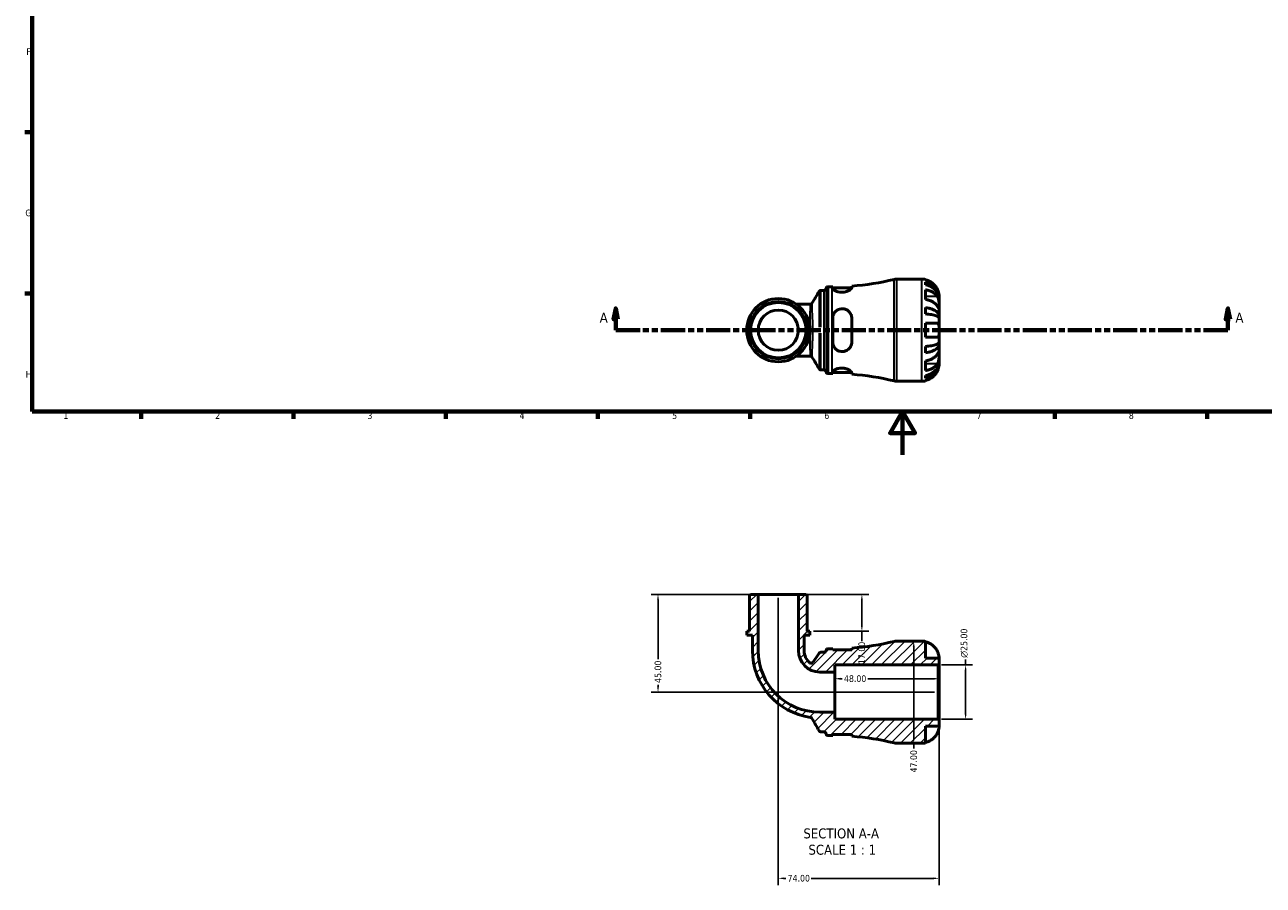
# Model space of a CAD drawing. Header units: millimetres. Extents: x 0 to 902, y -198 to 594.
# Tile 1 of 5: x 17 to 586, y -198 to 198. Entities that reach past the tile are written whole.
import ezdxf

# ---------------------------------------------------------------- set-up
doc = ezdxf.new("R2010")
doc.units = ezdxf.units.MM
doc.linetypes.add('DOUBLE_DASH_CHAIN', pattern=[1.2403, 0.6614, -0.0827, 0.1654, -0.0827, 0.1654, -0.0827])
for name, color, linetype, lineweight in [('Border (ANSI)', 7, 'Continuous', 70), ('Dimension (ANSI)', 7, 'Continuous', 25), ('Hatch (ANSI)', 7, 'Continuous', 18), ('Section Line (ANSI)', 7, 'DOUBLE_DASH_CHAIN', 70), ('Symbol (ANSI)', 7, 'Continuous', 25), ('Visible (ANSI)', 7, 'Continuous', 50), ('Visible Narrow (ANSI)', 7, 'Continuous', 35)]:
    doc.layers.add(name, color=color, linetype=linetype, lineweight=lineweight)
doc.styles.add('Label Text (ANSI)', font='tahoma.ttf')
doc.styles.add('Note Text (ANSI)', font='tahoma.ttf')
doc.dimstyles.new('Default - mm (ANSI)', dxfattribs={"dimtxt": 3.048, "dimasz": 2.5, "dimexe": 3.175, "dimexo": 1.6002, "dimgap": 0.8, "dimtad": 0, "dimtoh": 1, "dimrnd": 1e-08, "dimzin": 4, "dimdsep": 46, "dimtxsty": 'Note Text (ANSI)', "dimcen": 0.09, "dimdle": 10, "dimclrd": 256, "dimclre": 256, "dimclrt": 230, "dimadec": 1, "dimazin": 1, "dimtfac": 1, "dimtofl": 0, "dimtmove": 0, "dimatfit": 3, "dimfxl": 1, "dimtolj": 1, "dimtzin": 4, "dimlwd": -1, "dimlwe": -1, "dimarcsym": 0})

# ---------------------------------------------------------------- blocks, each defined once
blk = doc.blocks.new('Borders Default Border')
at = {"layer": 'Border (ANSI)'}
for p, q in [((20, 148.5), (16.55, 148.5)), ((20, 74.25), (16.55, 74.25)), ((70.08, 20), (70.08, 16.55)), ((140.17, 20), (140.17, 16.55)), ((210.25, 20), (210.25, 16.55)), ((280.33, 20), (280.33, 16.55)), ((350.42, 20), (350.42, 16.55)), ((490.58, 20), (490.58, 16.55)), ((560.67, 20), (560.67, 16.55))]:
    blk.add_line(p, q, dxfattribs=at)
at = {"layer": 'Border (ANSI)', "flags": 128}
for points in [[(20, 20), (20, 574), (821, 574), (821, 20), (20, 20)], [(420.5, 0), (420.5, 20), (414.73, 10), (426.27, 10), (420.5, 20)]]:
    blk.add_lwpolyline(points, dxfattribs=at)
at = {"layer": 'Border (ANSI)', "color": 230, "true_color": 0xff0080, "char_height": 3.05, "attachment_point": 7, "style": 'Note Text (ANSI)'}
for s, insert in [('F', (17.29, 184.1)), ('G', (16.81, 109.79)), ('H', (16.97, 35.6)), ('1', (34.35, 16.55)), ('2', (104.2, 16.55)), ('3', (174.26, 16.49)), ('4', (244.23, 16.55)), ('5', (314.48, 16.49)), ('6', (384.49, 16.49)), ('7', (454.6, 16.55)), ('8', (524.63, 16.48))]:
    blk.add_mtext(s, dxfattribs=dict(at, insert=insert))
blk = doc.blocks.new('2dTransSection0')
at = {"layer": 'Section Line (ANSI)', "linetype": 'Continuous'}
for p, q in [((288.5, 67.4), (287.5, 62.4)), ((288.5, 62.4), (288.5, 67.4)), ((289.5, 62.4), (288.5, 67.4)), ((570.22, 67.4), (569.22, 62.4)), ((570.22, 62.4), (570.22, 67.4)), ((571.22, 62.4), (570.22, 67.4)), ((287.5, 62.4), (289.5, 62.4)), ((288.5, 57.4), (288.5, 62.4)), ((288.5, 57.4), (299.71, 57.4)), ((559.01, 57.4), (570.22, 57.4)), ((569.22, 62.4), (571.22, 62.4)), ((570.22, 57.4), (570.22, 62.4))]:
    blk.add_line(p, q, dxfattribs=at)
at = {"layer": 'Section Line (ANSI)', "linetype": 'DOUBLE_DASH_CHAIN', "ltscale": 16.776981}
blk.add_line((288.5, 57.4), (570.22, 57.4), dxfattribs=at)
at = {"layer": 'Section Line (ANSI)', "linetype": 'Continuous', "flags": 128}
for points in [[(289.5, 62.4), (288.5, 67.4), (287.5, 62.4), (289.5, 62.4)], [(571.22, 62.4), (570.22, 67.4), (569.22, 62.4), (571.22, 62.4)]]:
    blk.add_lwpolyline(points, dxfattribs=at)
at = {"layer": 'Section Line (ANSI)'}
for points in [[(289.5, 62.4), (288.5, 67.4), (287.5, 62.4), (289.5, 62.4)], [(571.22, 62.4), (570.22, 67.4), (569.22, 62.4), (571.22, 62.4)]]:
    blk.add_solid(points, dxfattribs=at)
at = {"layer": 'Section Line (ANSI)', "char_height": 4.57, "attachment_point": 7, "style": 'Label Text (ANSI)'}
for insert in [(281.14, 60.9), (573.69, 60.9)]:
    blk.add_mtext('A', dxfattribs=dict(at, insert=insert))
blk = doc.blocks.new('*D7')
at = {"layer": 'Defpoints', "color": 0, "transparency": 16777216}
for p in [(436.85, -96.7), (449.52, -96.7), (436.85, -121.7)]:
    blk.add_point(p, dxfattribs=at)
at = {"layer": 'Dimension (ANSI)', "transparency": 16777216}
for p, q in [((438.45, -96.7), (452.69, -96.7)), ((449.52, -96.7), (449.52, -94.2)), ((449.52, -119.2), (449.52, -99.2)), ((438.45, -121.7), (452.69, -121.7))]:
    blk.add_line(p, q, dxfattribs=at)
for points in [[(449.1, -99.2), (449.94, -99.2), (449.52, -96.7)], [(449.1, -119.2), (449.94, -119.2), (449.52, -121.7)]]:
    blk.add_solid(points, dxfattribs=at)
at = {"layer": 'Dimension (ANSI)', "color": 230, "true_color": 0xff0080, "transparency": 16777216, "insert": (447.23, -93.4), "char_height": 3.048, "attachment_point": 1, "rotation": 90, "style": 'Note Text (ANSI)'}
blk.add_mtext('\\A1;\\fAIGDT|b0|i0;\\H3.0480;\\ln\\fTahoma|b0|i0;\\H3.0480;25.00', dxfattribs=at)
blk = doc.blocks.new('*D8')
at = {"layer": 'Defpoints', "color": 0, "transparency": 16777216}
for p in [(389.32, -103.03), (389.32, -109.2), (437.32, -109.2)]:
    blk.add_point(p, dxfattribs=at)
at = {"layer": 'Dimension (ANSI)', "transparency": 16777216}
for p, q in [((391.82, -103.03), (392.74, -103.03)), ((434.82, -103.03), (404.51, -103.03))]:
    blk.add_line(p, q, dxfattribs=at)
for points in [[(391.82, -102.61), (391.82, -103.45), (389.32, -103.03)], [(434.82, -102.61), (434.82, -103.45), (437.32, -103.03)]]:
    blk.add_solid(points, dxfattribs=at)
at = {"layer": 'Dimension (ANSI)', "color": 230, "true_color": 0xff0080, "transparency": 16777216, "insert": (393.54, -101.44), "char_height": 3.048, "attachment_point": 1, "style": 'Note Text (ANSI)'}
blk.add_mtext('\\A1;48.00', dxfattribs=at)
blk = doc.blocks.new('*D9')
at = {"layer": 'Defpoints', "color": 0, "transparency": 16777216}
for p in [(425.65, -85.7), (425.65, -132.7), (425.65, -132.7)]:
    blk.add_point(p, dxfattribs=at)
at = {"layer": 'Dimension (ANSI)', "transparency": 16777216}
for p, q in [((425.65, -88.2), (425.65, -130.2)), ((425.65, -132.7), (425.65, -135.2))]:
    blk.add_line(p, q, dxfattribs=at)
for points in [[(425.23, -88.2), (426.06, -88.2), (425.65, -85.7)], [(425.23, -130.2), (426.06, -130.2), (425.65, -132.7)]]:
    blk.add_solid(points, dxfattribs=at)
at = {"layer": 'Dimension (ANSI)', "color": 230, "true_color": 0xff0080, "transparency": 16777216, "insert": (424.06, -146.18), "char_height": 3.048, "attachment_point": 1, "rotation": 90, "style": 'Note Text (ANSI)'}
blk.add_mtext('\\A1;47.00', dxfattribs=at)
blk = doc.blocks.new('*D10')
at = {"layer": 'Defpoints', "color": 0, "transparency": 16777216}
for p in [(372.57, -64.2), (377.86, -81.2), (401.78, -81.2)]:
    blk.add_point(p, dxfattribs=at)
at = {"layer": 'Dimension (ANSI)', "transparency": 16777216}
for p, q in [((374.17, -64.2), (404.95, -64.2)), ((401.78, -66.7), (401.78, -78.7)), ((379.46, -81.2), (404.95, -81.2)), ((401.78, -81.2), (401.78, -85.72))]:
    blk.add_line(p, q, dxfattribs=at)
for points in [[(401.36, -66.7), (402.19, -66.7), (401.78, -64.2)], [(401.36, -78.7), (402.19, -78.7), (401.78, -81.2)]]:
    blk.add_solid(points, dxfattribs=at)
at = {"layer": 'Dimension (ANSI)', "color": 230, "true_color": 0xff0080, "transparency": 16777216, "insert": (400.19, -96.31), "char_height": 3.048, "attachment_point": 1, "rotation": 90, "style": 'Note Text (ANSI)'}
blk.add_mtext('\\A1;17.00', dxfattribs=at)
blk = doc.blocks.new('*D11')
at = {"layer": 'Defpoints', "color": 0, "transparency": 16777216}
for p in [(354.06, -64.2), (307.97, -109.2), (436.85, -109.2)]:
    blk.add_point(p, dxfattribs=at)
at = {"layer": 'Dimension (ANSI)', "transparency": 16777216}
for p, q in [((352.46, -64.2), (304.79, -64.2)), ((307.97, -66.7), (307.97, -94.01)), ((307.97, -106.7), (307.97, -105.78)), ((435.25, -109.2), (304.79, -109.2))]:
    blk.add_line(p, q, dxfattribs=at)
for points in [[(307.55, -66.7), (308.38, -66.7), (307.97, -64.2)], [(307.55, -106.7), (308.38, -106.7), (307.97, -109.2)]]:
    blk.add_solid(points, dxfattribs=at)
at = {"layer": 'Dimension (ANSI)', "color": 230, "true_color": 0xff0080, "transparency": 16777216, "insert": (306.38, -104.98), "char_height": 3.048, "attachment_point": 1, "rotation": 90, "style": 'Note Text (ANSI)'}
blk.add_mtext('\\A1;45.00', dxfattribs=at)
blk = doc.blocks.new('*D12')
at = {"layer": 'Defpoints', "color": 0, "transparency": 16777216}
for p in [(363.32, -64.2), (437.32, -122.17), (363.32, -194.9)]:
    blk.add_point(p, dxfattribs=at)
at = {"layer": 'Dimension (ANSI)', "transparency": 16777216}
for p, q in [((363.32, -65.8), (363.32, -198.08)), ((437.32, -123.77), (437.32, -198.08)), ((365.82, -194.9), (366.8, -194.9)), ((434.82, -194.9), (378.45, -194.9))]:
    blk.add_line(p, q, dxfattribs=at)
for points in [[(365.82, -194.48), (365.82, -195.32), (363.32, -194.9)], [(434.82, -194.48), (434.82, -195.32), (437.32, -194.9)]]:
    blk.add_solid(points, dxfattribs=at)
at = {"layer": 'Dimension (ANSI)', "color": 230, "true_color": 0xff0080, "transparency": 16777216, "insert": (367.6, -193.31), "char_height": 3.048, "attachment_point": 1, "style": 'Note Text (ANSI)'}
blk.add_mtext('\\A1;74.00', dxfattribs=at)

msp = doc.modelspace()

# ---------------------------------------------------------------- hatches: boundary and pattern name
at = {"layer": 'Hatch (ANSI)'}
h = msp.add_hatch(dxfattribs=at)
h.set_pattern_fill('ANSI31', color=256, scale=25.4, style=0)
h.set_pattern_definition([(45, (0, 0), (-2.245064, 2.245064), [])])
edge = h.paths.add_edge_path()
edge.add_ellipse((417.725, -128.004), major_axis=(-1.105, -4.568), ratio=1, start_angle=0, end_angle=13.60366)
edge.add_line((417.725, -132.704), (429.444, -132.704))
edge.add_ellipse((429.444, -124.829), major_axis=(0, -7.875), ratio=1, start_angle=0, end_angle=11.53696)
edge.add_line((431.019, -132.545), (431.019, -124.829))
edge.add_line((431.019, -124.829), (437.319, -124.829))
edge.add_line((437.319, -124.829), (437.319, -122.174))
edge.add_line((437.319, -122.174), (436.849, -121.704))
edge.add_line((436.849, -121.704), (389.319, -121.704))
edge.add_line((389.319, -121.704), (389.319, -118.458))
edge.add_line((389.319, -118.458), (382.412, -118.458))
edge.add_ellipse((382.412, -90.111), major_axis=(0, -28.347), ratio=1, start_angle=270, end_angle=360, ccw=False)
edge.add_line((354.065, -90.111), (354.065, -64.204))
edge.add_line((354.065, -64.204), (350.569, -64.204))
edge.add_line((350.569, -64.204), (350.099, -64.674))
edge.add_line((350.099, -64.674), (350.099, -81.204))
edge.add_line((350.099, -81.204), (348.777, -81.204))
edge.add_line((348.777, -81.204), (348.777, -82.904))
edge.add_line((348.777, -82.904), (351.421, -82.904))
edge.add_line((351.421, -82.904), (351.421, -90.111))
edge.add_ellipse((382.412, -90.111), major_axis=(-30.991, 0), ratio=1, start_angle=0, end_angle=82.01686)
edge.add_spline(control_points=[(378.108, -120.802), (378.188, -120.813), (378.267, -120.835), (378.417, -120.898), (378.487, -120.939), (378.649, -121.064), (378.73, -121.157), (378.791, -121.263)], knot_values=[-0.0855227, -0.0855227, -0.0855227, -0.0855227, -0.0611217, -0.0611217, -0.0367206, -0.0367206, 0, 0, 0, 0], degree=3, periodic=0)
edge.add_line((378.791, -121.263), (382.14, -127.064))
edge.add_spline(control_points=[(382.14, -127.064), (382.192, -127.153), (382.258, -127.234), (382.414, -127.37), (382.502, -127.424), (382.711, -127.51), (382.832, -127.534), (382.954, -127.534)], knot_values=[-0.0986908, -0.0986908, -0.0986908, -0.0986908, -0.0677057, -0.0677057, -0.0367206, -0.0367206, 0, 0, 0, 0], degree=3, periodic=0)
edge.add_line((382.954, -127.534), (384.366, -127.534))
edge.add_ellipse((384.366, -128.474), major_axis=(0, 0.94), ratio=1, start_angle=277.18076, end_angle=360, ccw=False)
edge.add_ellipse((386.232, -128.239), major_axis=(-0.933, -0.117), ratio=1, start_angle=0, end_angle=82.81924)
edge.add_line((386.232, -129.179), (388.172, -129.179))
edge.add_ellipse((388.172, -250.129), major_axis=(0, 120.95), ratio=1, start_angle=359.91355, end_angle=360, ccw=False)
edge.add_line((388.354, -129.179), (388.354, -128.679))
edge.add_line((388.354, -128.679), (397.104, -128.679))
edge.add_line((397.104, -128.679), (397.104, -129.509))
edge.add_ellipse((388.172, -250.129), major_axis=(8.932, 120.62), ratio=1, start_angle=350.63164, end_angle=360, ccw=False)
edge = h.paths.add_edge_path()
edge.add_ellipse((417.725, -90.404), major_axis=(0, 4.7), ratio=1, start_angle=0, end_angle=13.60366)
edge.add_ellipse((388.172, 31.722), major_axis=(28.448, -117.557), ratio=1, start_angle=350.63164, end_angle=360, ccw=False)
edge.add_line((397.104, -88.899), (397.104, -89.729))
edge.add_line((397.104, -89.729), (388.354, -89.729))
edge.add_line((388.354, -89.729), (388.354, -89.229))
edge.add_ellipse((388.172, 31.722), major_axis=(0.182, -120.95), ratio=1, start_angle=359.91355, end_angle=360, ccw=False)
edge.add_line((388.172, -89.229), (386.232, -89.229))
edge.add_ellipse((386.232, -90.169), major_axis=(0, 0.94), ratio=1, start_angle=0, end_angle=82.81924)
edge.add_ellipse((384.366, -89.934), major_axis=(0.933, -0.118), ratio=1, start_angle=277.18076, end_angle=360, ccw=False)
edge.add_line((384.366, -90.874), (382.906, -90.874))
edge.add_ellipse((382.906, -91.814), major_axis=(0, 0.94), ratio=1, start_angle=0, end_angle=55.43299)
edge.add_line((382.132, -91.281), (379.231, -95.49))
edge.add_ellipse((378.457, -94.957), major_axis=(0.774, -0.533), ratio=1, start_angle=265.34657, end_angle=360, ccw=False)
edge.add_ellipse((382.412, -90.111), major_axis=(-4.549, -5.573), ratio=1, start_angle=309.22043, end_angle=360, ccw=False)
edge.add_line((375.218, -90.111), (375.218, -82.904))
edge.add_line((375.218, -82.904), (377.862, -82.904))
edge.add_line((377.862, -82.904), (377.862, -81.204))
edge.add_line((377.862, -81.204), (376.54, -81.204))
edge.add_line((376.54, -81.204), (376.54, -64.674))
edge.add_line((376.54, -64.674), (376.07, -64.204))
edge.add_line((376.07, -64.204), (372.574, -64.204))
edge.add_line((372.574, -64.204), (372.574, -90.111))
edge.add_ellipse((382.412, -90.111), major_axis=(-9.838, 0), ratio=1, start_angle=0, end_angle=90)
edge.add_line((382.412, -99.95), (389.319, -99.95))
edge.add_line((389.319, -99.95), (389.319, -96.704))
edge.add_line((389.319, -96.704), (436.849, -96.704))
edge.add_line((436.849, -96.704), (437.319, -96.234))
edge.add_line((437.319, -96.234), (437.319, -93.579))
edge.add_line((437.319, -93.579), (431.019, -93.579))
edge.add_line((431.019, -93.579), (431.019, -85.863))
edge.add_ellipse((429.444, -93.579), major_axis=(1.575, 7.716), ratio=1, start_angle=0, end_angle=11.53696)
edge.add_line((429.444, -85.704), (417.725, -85.704))

# ---------------------------------------------------------------- linework, layer by layer
at = {"layer": 'Visible (ANSI)'}
for p, q in [((417.725, 80.901), (429.444, 80.901)), ((431.019, 80.742), (431.019, 80.528)), ((382.944, 75.731), (384.366, 75.731)), ((386.232, 77.376), (388.172, 77.376)), ((388.354, 77.376), (388.354, 76.604)), ((388.354, 76.876), (397.097, 76.876)), ((397.104, 76.947), (397.104, 77.706)), ((431.019, 79.52), (431.019, 78.312)), ((431.019, 75.982), (431.019, 71.527)), ((378.021, 69.299), (371.681, 69.299)), ((437.319, 72.021), (437.307, 72.021)), ((437.319, 72.021), (437.319, 73.026)), ((437.319, 71.638), (437.319, 72.021)), ((437.319, 68.45), (437.319, 71.638)), ((437.319, 63.839), (437.319, 68.45)), ((388.354, 62.901), (388.354, 51.901)), ((397.104, 51.901), (397.104, 62.901)), ((431.019, 67.771), (431.019, 64.855)), ((437.319, 63.839), (436.41, 63.839)), ((437.319, 62.915), (437.319, 63.839)), ((437.319, 57.401), (437.319, 62.915)), ((431.019, 60.551), (431.019, 54.251)), ((437.319, 51.887), (437.319, 57.401)), ((437.319, 50.963), (437.319, 51.887)), ((431.019, 49.947), (431.019, 47.031)), ((437.319, 50.963), (436.41, 50.963)), ((437.319, 46.352), (437.319, 50.963)), ((437.319, 43.164), (437.319, 46.352)), ((371.681, 45.503), (378.021, 45.503)), ((431.019, 43.275), (431.019, 38.82)), ((437.319, 42.781), (437.307, 42.781)), ((437.319, 42.781), (437.319, 43.164)), ((437.319, 41.776), (437.319, 42.781)), ((382.944, 39.071), (384.366, 39.071)), ((386.232, 37.426), (388.172, 37.426)), ((388.354, 38.198), (388.354, 37.426)), ((388.354, 37.926), (397.097, 37.926)), ((397.104, 37.096), (397.104, 37.855)), ((431.019, 36.49), (431.019, 35.282)), ((431.019, 34.274), (431.019, 34.06)), ((417.725, 33.901), (429.444, 33.901)), ((350.569, -64.204), (350.099, -64.674)), ((350.099, -64.674), (350.099, -81.204)), ((354.065, -64.204), (350.569, -64.204)), ((354.065, -90.111), (354.065, -64.204)), ((372.574, -64.204), (354.065, -64.204)), ((376.07, -64.204), (372.574, -64.204)), ((372.574, -64.204), (372.574, -90.111)), ((376.54, -64.674), (376.07, -64.204)), ((376.54, -81.204), (376.54, -64.674)), ((350.099, -81.204), (348.777, -81.204)), ((348.777, -81.204), (348.777, -82.904)), ((348.777, -82.904), (351.421, -82.904)), ((351.421, -82.904), (351.421, -90.111)), ((375.218, -90.111), (375.218, -82.904)), ((375.218, -82.904), (377.862, -82.904)), ((377.862, -81.204), (376.54, -81.204)), ((377.862, -82.904), (377.862, -81.204)), ((384.366, -90.874), (382.906, -90.874)), ((388.172, -89.229), (386.232, -89.229)), ((388.354, -89.729), (388.354, -89.229)), ((397.104, -89.729), (388.354, -89.729)), ((397.104, -88.899), (397.104, -89.729)), ((429.444, -85.704), (417.725, -85.704)), ((431.019, -93.579), (431.019, -85.863)), ((382.132, -91.281), (379.231, -95.49)), ((389.319, -99.95), (389.319, -96.704)), ((389.319, -96.704), (436.849, -96.704)), ((437.319, -93.579), (431.019, -93.579)), ((436.849, -96.704), (437.319, -96.234)), ((436.849, -96.704), (436.849, -121.704)), ((437.319, -96.234), (437.319, -93.579)), ((437.319, -122.174), (437.319, -96.234)), ((382.412, -99.95), (389.319, -99.95)), ((389.319, -118.458), (389.319, -99.95)), ((389.319, -118.458), (382.412, -118.458)), ((389.319, -121.704), (389.319, -118.458)), ((436.849, -121.704), (389.319, -121.704)), ((431.019, -132.545), (431.019, -124.829)), ((431.019, -124.829), (437.319, -124.829)), ((437.319, -122.174), (436.849, -121.704)), ((437.319, -124.829), (437.319, -122.174)), ((382.954, -127.534), (384.366, -127.534)), ((386.232, -129.179), (388.172, -129.179)), ((388.354, -129.179), (388.354, -128.679)), ((388.354, -128.679), (397.104, -128.679)), ((397.104, -128.679), (397.104, -129.509)), ((417.725, -132.704), (429.444, -132.704))]:
    msp.add_line(p, q, dxfattribs=at)
for radius in [14.543, 13.22, 12.751, 9.254]:
    msp.add_circle((363.319, 57.401), radius, dxfattribs=at)
for centre, radius, start, end in [((388.172, 198.326), 120.95, 274.2353, 283.60366), ((417.725, 76.201), 4.7, 90, 103.60366), ((429.444, 73.026), 7.875, 78.46304, 90), ((384.366, 76.671), 0.94, 270, 352.81924), ((386.232, 76.436), 0.94, 90, 172.81924), ((388.172, 198.326), 120.95, 270, 270.08645), ((384.366, 38.131), 0.94, 7.18076, 90), ((386.232, 38.366), 0.94, 187.18076, 270), ((388.172, -83.525), 120.95, 89.91355, 90), ((388.172, -83.525), 120.95, 76.39634, 85.7647), ((417.725, 38.601), 4.7, 256.39634, 270), ((429.444, 41.776), 7.875, 270, 281.53696), ((382.412, -90.111), 30.991, 180, 262.01686), ((382.412, -90.111), 28.347, 180, 270), ((382.412, -90.111), 9.838, 180, 270), ((382.412, -90.111), 7.194, 180, 230.77957), ((382.906, -91.814), 0.94, 90, 145.43299), ((384.366, -89.934), 0.94, 270, 352.81924), ((386.232, -90.169), 0.94, 90, 172.81924), ((388.172, 31.722), 120.95, 270, 270.08645), ((388.172, 31.722), 120.95, 274.2353, 283.60366), ((417.725, -90.404), 4.7, 90, 103.60366), ((429.444, -93.579), 7.875, 78.46304, 90), ((378.457, -94.957), 0.94, 230.77957, 325.43299), ((384.366, -128.474), 0.94, 7.18076, 90), ((386.232, -128.239), 0.94, 187.18076, 270), ((388.172, -250.129), 120.95, 89.91355, 90), ((388.172, -250.129), 120.95, 76.39634, 85.7647), ((417.725, -128.004), 4.7, 256.39634, 270), ((429.444, -124.829), 7.875, 270, 281.53696)]:
    msp.add_arc(centre, radius, start, end, dxfattribs=at)
for points, knots in [([(436.541, 76.176), (436.384, 76.509), (436.195, 76.846), (435.686, 77.612), (435.343, 78.026), (434.655, 78.719), (434.246, 79.062), (433.366, 79.653), (432.894, 79.902), (432.011, 80.27), (431.521, 80.425), (431.019, 80.528)], [3.89239507, 3.89239507, 3.89239507, 3.89239507, 3.99831093, 3.99831093, 4.14541915, 4.14541915, 4.2913159, 4.2913159, 4.43721264, 4.43721264, 4.57824766, 4.57824766, 4.57824766, 4.57824766]), ([(382.944, 75.731), (382.844, 75.731), (382.744, 75.714), (382.567, 75.657), (382.491, 75.618), (382.368, 75.538), (382.321, 75.497), (382.246, 75.423), (382.218, 75.389), (382.172, 75.328), (382.154, 75.301), (382.139, 75.276), (382.139, 75.275), (382.138, 75.274)], [6.2831827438, 6.2831827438, 6.2831827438, 6.2831827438, 6.2834797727, 6.2834797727, 6.2837899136, 6.2837899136, 6.2841000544, 6.2841000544, 6.2844101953, 6.2844101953, 6.2847203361, 6.2847203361, 6.2847334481, 6.2847334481, 6.2847334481, 6.2847334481]), ([(397.104, 76.947), (397.104, 76.909), (397.098, 76.869), (397.043, 76.685), (396.93, 76.524), (396.521, 76.128), (396.18, 75.887), (395.341, 75.448), (394.85, 75.25), (393.863, 74.987), (393.394, 74.906), (392.46, 74.842), (392.01, 74.854), (391.083, 74.965), (390.627, 75.073), (389.755, 75.367), (389.362, 75.561), (388.737, 75.969), (388.518, 76.184), (388.375, 76.457), (388.354, 76.533), (388.354, 76.604)], [-1.5353652, -1.5353652, -1.5353652, -1.5353652, -1.4928434, -1.4928434, -1.3491911, -1.3491911, -1.158656, -1.158656, -0.9764077, -0.9764077, -0.830815, -0.830815, -0.6943969, -0.6943969, -0.540069, -0.540069, -0.362526, -0.362526, -0.1742595, -0.1742595, -0.0964814, -0.0964814, -0.0964814, -0.0964814]), ([(431.019, 79.52), (431.524, 79.42), (432.018, 79.269), (432.903, 78.913), (433.375, 78.673), (434.256, 78.103), (434.665, 77.772), (435.353, 77.105), (435.695, 76.708), (436.284, 75.852), (436.531, 75.393), (436.904, 74.52), (437.064, 74.024), (437.271, 73.011), (437.319, 72.494), (437.319, 72.021)], [0.1494024, 0.1494024, 0.1494024, 0.1494024, 0.2912498, 0.2912498, 0.4370651, 0.4370651, 0.5828803, 0.5828803, 0.7290354, 0.7290354, 0.8751905, 0.8751905, 1.0219149, 1.0219149, 1.1686392, 1.1686392, 1.1686392, 1.1686392]), ([(437.319, 71.638), (437.319, 72.059), (437.271, 72.52), (437.064, 73.421), (436.904, 73.862), (436.531, 74.64), (436.284, 75.048), (435.695, 75.809), (435.353, 76.163), (434.665, 76.756), (434.256, 77.051), (433.375, 77.559), (432.903, 77.772), (432.018, 78.089), (431.524, 78.223), (431.019, 78.312)], [3.5133937, 3.5133937, 3.5133937, 3.5133937, 3.6601181, 3.6601181, 3.8068425, 3.8068425, 3.9529976, 3.9529976, 4.0991526, 4.0991526, 4.2449679, 4.2449679, 4.3907831, 4.3907831, 4.5326305, 4.5326305, 4.5326305, 4.5326305]), ([(431.019, 75.982), (431.521, 75.909), (432.011, 75.799), (432.894, 75.539), (433.366, 75.363), (434.246, 74.945), (434.655, 74.703), (435.343, 74.213), (435.686, 73.92), (436.195, 73.378), (436.384, 73.14), (436.541, 72.904)], [0.14941001, 0.14941001, 0.14941001, 0.14941001, 0.29044502, 0.29044502, 0.43634177, 0.43634177, 0.58223851, 0.58223851, 0.72934673, 0.72934673, 0.83526259, 0.83526259, 0.83526259, 0.83526259]), ([(437.319, 73.026), (437.319, 73.026), (437.319, 73.049), (437.318, 73.143), (437.317, 73.217), (437.303, 73.487), (437.283, 73.729), (437.198, 74.24), (437.148, 74.477), (437.03, 74.914), (436.971, 75.105), (436.834, 75.494), (436.757, 75.692), (436.63, 75.985), (436.587, 76.081), (436.541, 76.176)], [-2.17667965, -2.17667965, -2.17667965, -2.17667965, -2.11086653, -2.11086653, -2.04055216, -2.04055216, -1.91738302, -1.91738302, -1.82942275, -1.82942275, -1.76558177, -1.76558177, -1.70117883, -1.70117883, -1.66961913, -1.66961913, -1.66961913, -1.66961913]), ([(378.826, 69.754), (378.811, 69.73), (378.794, 69.703), (378.748, 69.642), (378.719, 69.608), (378.644, 69.534), (378.597, 69.494), (378.476, 69.414), (378.401, 69.375), (378.225, 69.317), (378.123, 69.299), (378.021, 69.299)], [1.542890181, 1.542890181, 1.542890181, 1.542890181, 1.545151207, 1.545151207, 1.547412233, 1.547412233, 1.54967326, 1.54967326, 1.551934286, 1.551934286, 1.554195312, 1.554195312, 1.554195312, 1.554195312]), ([(436.541, 68.45), (436.384, 68.685), (436.195, 68.923), (435.686, 69.465), (435.343, 69.758), (434.655, 70.248), (434.246, 70.49), (433.366, 70.908), (432.894, 71.084), (432.011, 71.344), (431.521, 71.454), (431.019, 71.527)], [3.89239507, 3.89239507, 3.89239507, 3.89239507, 3.99831093, 3.99831093, 4.14541915, 4.14541915, 4.2913159, 4.2913159, 4.43721264, 4.43721264, 4.57824766, 4.57824766, 4.57824766, 4.57824766]), ([(436.541, 72.904), (436.599, 72.818), (436.654, 72.726), (436.791, 72.471), (436.866, 72.299), (437.001, 71.926), (437.06, 71.725), (437.174, 71.226), (437.221, 70.925), (437.292, 70.229), (437.307, 69.841), (437.321, 69.093), (437.319, 68.744), (437.319, 68.45)], [-0.50766593, -0.50766593, -0.50766593, -0.50766593, -0.46718991, -0.46718991, -0.40200215, -0.40200215, -0.33506637, -0.33506637, -0.24300458, -0.24300458, -0.12488859, -0.12488859, 0, 0, 0, 0]), ([(437.319, 68.45), (437.319, 68.294), (437.319, 68.155), (437.318, 67.907), (437.317, 67.801), (437.304, 67.603), (437.289, 67.538), (437.224, 67.519), (437.177, 67.557), (437.06, 67.698), (437.002, 67.777), (436.866, 67.969), (436.791, 68.08), (436.655, 68.281), (436.599, 68.363), (436.541, 68.45)], [0, 0, 0, 0, 0.06608139, 0.06608139, 0.13667451, 0.13667451, 0.23873403, 0.23873403, 0.33457773, 0.33457773, 0.40157847, 0.40157847, 0.46685307, 0.46685307, 0.50745344, 0.50745344, 0.50745344, 0.50745344]), ([(388.354, 62.901), (388.354, 63.012), (388.358, 63.124), (388.401, 63.686), (388.506, 64.126), (388.888, 65.073), (389.207, 65.56), (389.997, 66.361), (390.457, 66.682), (391.399, 67.094), (391.852, 67.213), (392.777, 67.3), (393.233, 67.27), (394.197, 67.057), (394.684, 66.849), (395.632, 66.232), (396.067, 65.794), (396.711, 64.803), (396.931, 64.256), (397.081, 63.421), (397.104, 63.162), (397.104, 62.901)], [-1.5271124, -1.5271124, -1.5271124, -1.5271124, -1.4922538, -1.4922538, -1.3502743, -1.3502743, -1.1674106, -1.1674106, -0.9943669, -0.9943669, -0.8527094, -0.8527094, -0.714832, -0.714832, -0.5515178, -0.5515178, -0.3564793, -0.3564793, -0.1702041, -0.1702041, -0.0884415, -0.0884415, -0.0884415, -0.0884415]), ([(431.019, 67.771), (431.524, 67.718), (432.018, 67.639), (432.903, 67.453), (433.375, 67.327), (434.256, 67.028), (434.665, 66.854), (435.353, 66.505), (435.695, 66.296), (436.284, 65.848), (436.531, 65.607), (436.904, 65.15), (437.064, 64.89), (437.271, 64.359), (437.319, 64.087), (437.319, 63.839)], [0.1494024, 0.1494024, 0.1494024, 0.1494024, 0.2912498, 0.2912498, 0.4370651, 0.4370651, 0.5828803, 0.5828803, 0.7290354, 0.7290354, 0.8751905, 0.8751905, 1.0219149, 1.0219149, 1.1686392, 1.1686392, 1.1686392, 1.1686392]), ([(437.319, 62.915), (437.319, 63.038), (437.271, 63.172), (437.064, 63.434), (436.904, 63.562), (436.531, 63.788), (436.284, 63.906), (435.695, 64.128), (435.353, 64.23), (434.665, 64.403), (434.256, 64.488), (433.375, 64.636), (432.903, 64.698), (432.018, 64.79), (431.524, 64.829), (431.019, 64.855)], [3.5133937, 3.5133937, 3.5133937, 3.5133937, 3.6601181, 3.6601181, 3.8068425, 3.8068425, 3.9529976, 3.9529976, 4.0991526, 4.0991526, 4.2449679, 4.2449679, 4.3907831, 4.3907831, 4.5326305, 4.5326305, 4.5326305, 4.5326305]), ([(431.019, 60.551), (431.521, 60.551), (432.011, 60.551), (432.894, 60.551), (433.366, 60.551), (434.246, 60.551), (434.655, 60.551), (435.343, 60.551), (435.686, 60.551), (436.195, 60.551), (436.384, 60.551), (436.541, 60.551)], [0.14941001, 0.14941001, 0.14941001, 0.14941001, 0.29044502, 0.29044502, 0.43634177, 0.43634177, 0.58223851, 0.58223851, 0.72934673, 0.72934673, 0.83526259, 0.83526259, 0.83526259, 0.83526259]), ([(436.541, 60.551), (436.547, 60.551), (436.553, 60.551), (436.638, 60.549), (436.712, 60.533), (436.839, 60.477), (436.893, 60.439), (437.001, 60.332), (437.052, 60.258), (437.17, 60.012), (437.221, 59.813), (437.293, 59.295), (437.307, 58.97), (437.321, 58.229), (437.319, 57.818), (437.319, 57.401)], [-0.51072287, -0.51072287, -0.51072287, -0.51072287, -0.50653573, -0.50653573, -0.4498196, -0.4498196, -0.40070764, -0.40070764, -0.34173664, -0.34173664, -0.24159774, -0.24159774, -0.12498377, -0.12498377, 0, 0, 0, 0]), ([(437.319, 57.401), (437.319, 57.15), (437.319, 56.901), (437.317, 56.39), (437.315, 56.132), (437.293, 55.536), (437.266, 55.223), (437.167, 54.796), (437.114, 54.654), (437, 54.47), (436.949, 54.412), (436.839, 54.325), (436.781, 54.295), (436.663, 54.259), (436.604, 54.251), (436.541, 54.251)], [0, 0, 0, 0, 0.07514839, 0.07514839, 0.15775683, 0.15775683, 0.27887104, 0.27887104, 0.36056434, 0.36056434, 0.41315921, 0.41315921, 0.46174689, 0.46174689, 0.50485698, 0.50485698, 0.50485698, 0.50485698]), ([(397.104, 51.901), (397.104, 51.765), (397.098, 51.629), (397.043, 51.039), (396.93, 50.598), (396.521, 49.64), (396.18, 49.147), (395.341, 48.345), (394.85, 48.029), (393.863, 47.649), (393.394, 47.55), (392.46, 47.511), (392.01, 47.562), (391.083, 47.815), (390.627, 48.032), (389.755, 48.642), (389.362, 49.052), (388.737, 50.015), (388.518, 50.574), (388.375, 51.406), (388.354, 51.653), (388.354, 51.901)], [-1.5353652, -1.5353652, -1.5353652, -1.5353652, -1.4928434, -1.4928434, -1.3491911, -1.3491911, -1.158656, -1.158656, -0.9764077, -0.9764077, -0.830815, -0.830815, -0.6943969, -0.6943969, -0.540069, -0.540069, -0.362526, -0.362526, -0.1742595, -0.1742595, -0.0964814, -0.0964814, -0.0964814, -0.0964814]), ([(436.541, 54.251), (436.384, 54.251), (436.195, 54.251), (435.686, 54.251), (435.343, 54.251), (434.655, 54.251), (434.246, 54.251), (433.366, 54.251), (432.894, 54.251), (432.011, 54.251), (431.521, 54.251), (431.019, 54.251)], [3.89239507, 3.89239507, 3.89239507, 3.89239507, 3.99831093, 3.99831093, 4.14541915, 4.14541915, 4.2913159, 4.2913159, 4.43721264, 4.43721264, 4.57824766, 4.57824766, 4.57824766, 4.57824766]), ([(431.019, 49.947), (431.524, 49.973), (432.018, 50.012), (432.903, 50.104), (433.375, 50.166), (434.256, 50.314), (434.665, 50.399), (435.353, 50.572), (435.695, 50.674), (436.284, 50.896), (436.531, 51.014), (436.904, 51.24), (437.064, 51.368), (437.271, 51.63), (437.319, 51.764), (437.319, 51.887)], [0.1494024, 0.1494024, 0.1494024, 0.1494024, 0.2912498, 0.2912498, 0.4370651, 0.4370651, 0.5828803, 0.5828803, 0.7290354, 0.7290354, 0.8751905, 0.8751905, 1.0219149, 1.0219149, 1.1686392, 1.1686392, 1.1686392, 1.1686392]), ([(437.319, 50.963), (437.319, 50.714), (437.271, 50.443), (437.064, 49.912), (436.904, 49.652), (436.531, 49.194), (436.284, 48.954), (435.695, 48.506), (435.353, 48.297), (434.665, 47.948), (434.256, 47.774), (433.375, 47.475), (432.903, 47.349), (432.018, 47.163), (431.524, 47.084), (431.019, 47.031)], [3.5133937, 3.5133937, 3.5133937, 3.5133937, 3.6601181, 3.6601181, 3.8068425, 3.8068425, 3.9529976, 3.9529976, 4.0991526, 4.0991526, 4.2449679, 4.2449679, 4.3907831, 4.3907831, 4.5326305, 4.5326305, 4.5326305, 4.5326305]), ([(431.019, 43.275), (431.521, 43.348), (432.011, 43.458), (432.894, 43.718), (433.366, 43.893), (434.246, 44.312), (434.655, 44.554), (435.343, 45.044), (435.686, 45.337), (436.195, 45.879), (436.384, 46.117), (436.541, 46.352)], [0.14941001, 0.14941001, 0.14941001, 0.14941001, 0.29044502, 0.29044502, 0.43634177, 0.43634177, 0.58223851, 0.58223851, 0.72934673, 0.72934673, 0.83526259, 0.83526259, 0.83526259, 0.83526259]), ([(436.541, 46.352), (436.599, 46.439), (436.654, 46.521), (436.791, 46.722), (436.866, 46.833), (437.001, 47.025), (437.06, 47.103), (437.174, 47.241), (437.221, 47.28), (437.292, 47.267), (437.307, 47.188), (437.321, 46.88), (437.319, 46.647), (437.319, 46.352)], [-0.50766593, -0.50766593, -0.50766593, -0.50766593, -0.46718991, -0.46718991, -0.40200215, -0.40200215, -0.33506637, -0.33506637, -0.24300458, -0.24300458, -0.12488859, -0.12488859, 0, 0, 0, 0]), ([(437.319, 46.352), (437.319, 46.197), (437.319, 46.025), (437.318, 45.643), (437.317, 45.432), (437.304, 44.892), (437.289, 44.557), (437.224, 43.902), (437.177, 43.588), (437.06, 43.077), (437.002, 42.876), (436.866, 42.503), (436.791, 42.332), (436.655, 42.076), (436.599, 41.984), (436.541, 41.898)], [0, 0, 0, 0, 0.06608139, 0.06608139, 0.13667451, 0.13667451, 0.23873403, 0.23873403, 0.33457773, 0.33457773, 0.40157847, 0.40157847, 0.46685307, 0.46685307, 0.50745344, 0.50745344, 0.50745344, 0.50745344]), ([(378.021, 45.503), (378.122, 45.503), (378.222, 45.485), (378.398, 45.428), (378.473, 45.39), (378.595, 45.31), (378.642, 45.269), (378.718, 45.195), (378.747, 45.161), (378.793, 45.1), (378.811, 45.073), (378.825, 45.048), (378.825, 45.048), (378.826, 45.047)], [-1.554195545, -1.554195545, -1.554195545, -1.554195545, -1.551964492, -1.551964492, -1.549703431, -1.549703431, -1.54744237, -1.54744237, -1.545181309, -1.545181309, -1.542920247, -1.542920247, -1.542890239, -1.542890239, -1.542890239, -1.542890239]), ([(388.354, 38.198), (388.354, 38.23), (388.358, 38.263), (388.401, 38.434), (388.506, 38.587), (388.888, 38.947), (389.207, 39.158), (389.997, 39.529), (390.457, 39.688), (391.399, 39.886), (391.852, 39.939), (392.777, 39.951), (393.233, 39.913), (394.197, 39.744), (394.684, 39.601), (395.632, 39.224), (396.067, 38.983), (396.711, 38.516), (396.931, 38.292), (397.081, 38.009), (397.104, 37.928), (397.104, 37.855)], [-1.5271124, -1.5271124, -1.5271124, -1.5271124, -1.4922538, -1.4922538, -1.3502743, -1.3502743, -1.1674106, -1.1674106, -0.9943669, -0.9943669, -0.8527094, -0.8527094, -0.714832, -0.714832, -0.5515178, -0.5515178, -0.3564793, -0.3564793, -0.1702041, -0.1702041, -0.0884415, -0.0884415, -0.0884415, -0.0884415]), ([(431.019, 36.49), (431.524, 36.579), (432.018, 36.713), (432.903, 37.03), (433.375, 37.243), (434.256, 37.751), (434.665, 38.046), (435.353, 38.639), (435.695, 38.993), (436.284, 39.754), (436.531, 40.162), (436.904, 40.94), (437.064, 41.381), (437.271, 42.282), (437.319, 42.743), (437.319, 43.164)], [0.1494024, 0.1494024, 0.1494024, 0.1494024, 0.2912498, 0.2912498, 0.4370651, 0.4370651, 0.5828803, 0.5828803, 0.7290354, 0.7290354, 0.8751905, 0.8751905, 1.0219149, 1.0219149, 1.1686392, 1.1686392, 1.1686392, 1.1686392]), ([(437.319, 42.781), (437.319, 42.308), (437.271, 41.791), (437.064, 40.778), (436.904, 40.282), (436.531, 39.409), (436.284, 38.95), (435.695, 38.094), (435.353, 37.697), (434.665, 37.03), (434.256, 36.699), (433.375, 36.128), (432.903, 35.889), (432.018, 35.533), (431.524, 35.382), (431.019, 35.282)], [3.5133937, 3.5133937, 3.5133937, 3.5133937, 3.6601181, 3.6601181, 3.8068425, 3.8068425, 3.9529976, 3.9529976, 4.0991526, 4.0991526, 4.2449679, 4.2449679, 4.3907831, 4.3907831, 4.5326305, 4.5326305, 4.5326305, 4.5326305]), ([(436.541, 41.898), (436.384, 41.662), (436.195, 41.424), (435.686, 40.882), (435.343, 40.589), (434.655, 40.099), (434.246, 39.857), (433.366, 39.439), (432.894, 39.263), (432.011, 39.003), (431.521, 38.893), (431.019, 38.82)], [3.89239507, 3.89239507, 3.89239507, 3.89239507, 3.99831093, 3.99831093, 4.14541915, 4.14541915, 4.2913159, 4.2913159, 4.43721264, 4.43721264, 4.57824766, 4.57824766, 4.57824766, 4.57824766]), ([(436.541, 38.626), (436.604, 38.757), (436.663, 38.889), (436.799, 39.215), (436.871, 39.407), (437.002, 39.796), (437.059, 39.991), (437.174, 40.44), (437.221, 40.682), (437.292, 41.165), (437.307, 41.383), (437.321, 41.693), (437.319, 41.776), (437.319, 41.776)], [-0.50816407, -0.50816407, -0.50816407, -0.50816407, -0.46460526, -0.46460526, -0.40154747, -0.40154747, -0.3356183, -0.3356183, -0.24286964, -0.24286964, -0.12490659, -0.12490659, 0, 0, 0, 0]), ([(382.138, 39.528), (382.152, 39.504), (382.169, 39.477), (382.214, 39.417), (382.242, 39.384), (382.316, 39.31), (382.362, 39.269), (382.482, 39.189), (382.557, 39.149), (382.736, 39.09), (382.839, 39.071), (382.944, 39.071)], [3.1400547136, 3.1400547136, 3.1400547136, 3.1400547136, 3.1403648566, 3.1403648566, 3.1406749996, 3.1406749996, 3.1409851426, 3.1409851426, 3.1412952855, 3.1412952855, 3.1416054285, 3.1416054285, 3.1416054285, 3.1416054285]), ([(431.019, 34.274), (431.521, 34.377), (432.011, 34.532), (432.894, 34.9), (433.366, 35.148), (434.246, 35.74), (434.655, 36.083), (435.343, 36.775), (435.686, 37.19), (436.195, 37.956), (436.384, 38.293), (436.541, 38.626)], [0.14941001, 0.14941001, 0.14941001, 0.14941001, 0.29044502, 0.29044502, 0.43634177, 0.43634177, 0.58223851, 0.58223851, 0.72934673, 0.72934673, 0.83526259, 0.83526259, 0.83526259, 0.83526259]), ([(431.019, -86.077), (431.521, -86.18), (432.011, -86.335), (432.894, -86.703), (433.366, -86.951), (434.246, -87.543), (434.655, -87.886), (435.343, -88.578), (435.686, -88.992), (436.195, -89.759), (436.384, -90.096), (436.541, -90.429)], [0.14941001, 0.14941001, 0.14941001, 0.14941001, 0.29044502, 0.29044502, 0.43634177, 0.43634177, 0.58223851, 0.58223851, 0.72934673, 0.72934673, 0.83526259, 0.83526259, 0.83526259, 0.83526259]), ([(436.541, -90.429), (436.547, -90.441), (436.553, -90.454), (436.638, -90.635), (436.712, -90.806), (436.839, -91.126), (436.893, -91.274), (437.001, -91.597), (437.052, -91.77), (437.17, -92.221), (437.221, -92.482), (437.293, -92.975), (437.307, -93.188), (437.321, -93.496), (437.319, -93.579), (437.319, -93.579)], [-0.51072287, -0.51072287, -0.51072287, -0.51072287, -0.50653573, -0.50653573, -0.4498196, -0.4498196, -0.40070764, -0.40070764, -0.34173664, -0.34173664, -0.24159774, -0.24159774, -0.12498377, -0.12498377, 0, 0, 0, 0]), ([(378.108, -120.802), (378.188, -120.813), (378.267, -120.835), (378.417, -120.898), (378.487, -120.939), (378.649, -121.064), (378.73, -121.157), (378.791, -121.263)], [-0.085522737, -0.085522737, -0.085522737, -0.085522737, -0.061121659, -0.061121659, -0.03672058, -0.03672058, 0, 0, 0, 0]), ([(378.791, -121.263), (379.356, -122.241), (379.921, -123.22), (381.037, -125.153), (381.589, -126.109), (382.14, -127.064)], [-0.72411194, -0.72411194, -0.72411194, -0.72411194, -0.38520081, -0.38520081, -0.05427093, -0.05427093, -0.05427093, -0.05427093]), ([(437.319, -124.829), (437.319, -124.829), (437.319, -124.852), (437.318, -124.946), (437.317, -125.02), (437.303, -125.289), (437.283, -125.532), (437.198, -126.043), (437.148, -126.28), (437.03, -126.717), (436.971, -126.908), (436.834, -127.297), (436.757, -127.495), (436.63, -127.788), (436.587, -127.884), (436.541, -127.979)], [-2.17667965, -2.17667965, -2.17667965, -2.17667965, -2.11086653, -2.11086653, -2.04055216, -2.04055216, -1.91738302, -1.91738302, -1.82942275, -1.82942275, -1.76558177, -1.76558177, -1.70117883, -1.70117883, -1.66961913, -1.66961913, -1.66961913, -1.66961913]), ([(382.14, -127.064), (382.192, -127.153), (382.258, -127.234), (382.414, -127.37), (382.502, -127.424), (382.711, -127.51), (382.832, -127.534), (382.954, -127.534)], [-0.098690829, -0.098690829, -0.098690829, -0.098690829, -0.067705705, -0.067705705, -0.03672058, -0.03672058, 0, 0, 0, 0]), ([(436.541, -127.979), (436.384, -128.312), (436.195, -128.649), (435.686, -129.415), (435.343, -129.829), (434.655, -130.522), (434.246, -130.865), (433.366, -131.456), (432.894, -131.705), (432.011, -132.073), (431.521, -132.228), (431.019, -132.331)], [3.89239507, 3.89239507, 3.89239507, 3.89239507, 3.99831093, 3.99831093, 4.14541915, 4.14541915, 4.2913159, 4.2913159, 4.43721264, 4.43721264, 4.57824766, 4.57824766, 4.57824766, 4.57824766])]:
    msp.add_open_spline(points, degree=3, knots=knots, dxfattribs=at)
for points in [[(378.826, 69.754), (379.931, 71.594), (381.034, 73.434), (382.138, 75.274)], [(382.138, 39.528), (381.034, 41.368), (379.931, 43.208), (378.826, 45.047)], [(397.097, -89.729), (397.102, -89.704), (397.104, -89.681), (397.104, -89.658)], [(397.104, -128.75), (397.104, -128.727), (397.102, -128.703), (397.097, -128.679)]]:
    msp.add_open_spline(points, degree=3, dxfattribs=at)
at = {"layer": 'Visible Narrow (ANSI)'}
for p, q in [((416.62, 34.321), (416.62, 80.481)), ((417.725, 80.612), (417.725, 34.19)), ((429.444, 34.19), (429.444, 80.612)), ((384.366, 39.297), (384.366, 75.505)), ((385.299, 76.318), (385.299, 38.484)), ((386.232, 77.13), (386.232, 37.672)), ((388.172, 37.672), (388.172, 77.13)), ((436.265, 72.904), (431.295, 72.904)), ((379.185, 57.401), (377.925, 57.401)), ((381.986, 57.401), (379.376, 57.401)), ((382.158, 57.401), (382.86, 57.401)), ((436.265, 41.898), (431.295, 41.898))]:
    msp.add_line(p, q, dxfattribs=at)
for points, knots in [([(382.138, 75.219), (382.138, 75.216), (382.138, 75.212), (382.137, 74.934), (382.136, 73.777), (382.134, 70.056), (382.133, 67.527), (382.132, 62.802), (382.132, 60.818), (382.132, 58.806)], [6.3631959, 6.3631959, 6.3631959, 6.3631959, 6.3700781, 6.3700781, 6.9095879, 6.9095879, 7.4377915, 7.4377915, 7.7755192, 7.7755192, 7.7755192, 7.7755192]), ([(382.906, 58.839), (382.907, 60.895), (382.909, 62.925), (382.918, 67.763), (382.925, 70.359), (382.935, 74.183), (382.939, 75.376), (382.943, 75.666), (382.943, 75.67), (382.943, 75.674)], [-7.7754417, -7.7754417, -7.7754417, -7.7754417, -7.4377915, -7.4377915, -6.9095879, -6.9095879, -6.3700781, -6.3700781, -6.3617227, -6.3617227, -6.3617227, -6.3617227]), ([(378.01, 69.26), (377.996, 69.164), (377.981, 68.889), (377.934, 67.624), (377.899, 66.237), (377.866, 63.321), (377.861, 62.014), (377.861, 59.88), (377.862, 59.125), (377.863, 58.362)], [1.6335652, 1.6335652, 1.6335652, 1.6335652, 1.9405368, 1.9405368, 2.5068532, 2.5068532, 2.8724537, 2.8724537, 3.0622228, 3.0622228, 3.0622228, 3.0622228]), ([(379.226, 58.402), (379.217, 59.189), (379.2, 59.968), (379.133, 62.173), (379.073, 63.528), (378.949, 66.556), (378.9, 68.002), (378.853, 69.339), (378.841, 69.631), (378.832, 69.722)], [-3.0616575, -3.0616575, -3.0616575, -3.0616575, -2.8724537, -2.8724537, -2.5068532, -2.5068532, -1.9405368, -1.9405368, -1.6228253, -1.6228253, -1.6228253, -1.6228253]), ([(377.863, 56.44), (377.862, 55.837), (377.862, 55.239), (377.861, 53.57), (377.862, 52.534), (377.878, 50.136), (377.898, 48.881), (377.942, 46.934), (377.966, 46.231), (377.995, 45.693), (378.003, 45.591), (378.01, 45.541)], [-3.0622228, -3.0622228, -3.0622228, -3.0622228, -2.9123459, -2.9123459, -2.6334744, -2.6334744, -2.2103346, -2.2103346, -1.7976302, -1.7976302, -1.6335654, -1.6335654, -1.6335654, -1.6335654]), ([(378.832, 45.079), (378.837, 45.128), (378.843, 45.238), (378.866, 45.811), (378.89, 46.546), (378.963, 48.574), (379.016, 49.879), (379.118, 52.365), (379.16, 53.438), (379.207, 55.163), (379.219, 55.779), (379.226, 56.4)], [1.6228254, 1.6228254, 1.6228254, 1.6228254, 1.7976302, 1.7976302, 2.2103346, 2.2103346, 2.6334744, 2.6334744, 2.9123459, 2.9123459, 3.0616575, 3.0616575, 3.0616575, 3.0616575]), ([(382.132, 55.996), (382.132, 54.567), (382.132, 53.152), (382.133, 49.11), (382.133, 46.648), (382.135, 42.858), (382.136, 41.454), (382.137, 40.045), (382.137, 39.711), (382.138, 39.586)], [1.6492592, 1.6492592, 1.6492592, 1.6492592, 1.8891407, 1.8891407, 2.3621336, 2.3621336, 2.7950199, 2.7950199, 3.0615918, 3.0615918, 3.0615918, 3.0615918]), ([(382.943, 39.131), (382.941, 39.259), (382.939, 39.605), (382.934, 41.059), (382.93, 42.504), (382.92, 46.395), (382.914, 48.919), (382.908, 53.055), (382.906, 54.502), (382.906, 55.963)], [-3.063065, -3.063065, -3.063065, -3.063065, -2.7950199, -2.7950199, -2.3621336, -2.3621336, -1.8891407, -1.8891407, -1.6493368, -1.6493368, -1.6493368, -1.6493368])]:
    msp.add_open_spline(points, degree=3, knots=knots, dxfattribs=at)

# ---------------------------------------------------------------- block references
msp.add_blockref('Borders Default Border', (0, 0))
at = {"layer": 'Section Line (ANSI)'}
msp.add_blockref('2dTransSection0', (0, 0), dxfattribs=at)

# ---------------------------------------------------------------- texts
at = {"layer": 'Symbol (ANSI)', "char_height": 4.572, "attachment_point": 7, "style": 'Label Text (ANSI)'}
for s, insert in [('SECTION A-A', (374.86, -176.596)), ('SCALE 1 : 1', (377.179, -184.109))]:
    msp.add_mtext(s, dxfattribs=dict(at, insert=insert))

# ---------------------------------------------------------------- dimensions: what is measured, and where the dimension line sits
at = {"layer": 'Dimension (ANSI)'}
for base, p1, p2, angle, override, picture, middle in [((307.968, -109.204), (354.065, -64.204), (436.849, -109.204), 90, {"dimtoh": 0, "dimdec": 2, "dimtp": 0, "dimtm": 0, "dimtdec": 2, "dimatfit": 1}, '*D11', (307.968, -99.895)), ((363.319, -194.901), (437.319, -122.174), (363.319, -64.204), 180, {"dimtoh": 0, "dimdec": 2, "dimtp": 0, "dimtm": 0, "dimtdec": 2, "dimatfit": 1}, '*D12', (372.628, -194.901)), ((401.777, -81.204), (372.574, -64.204), (377.862, -81.204), 90, {"dimtoh": 0, "dimdec": 2, "dimtp": 0, "dimtm": 0, "dimtdec": 2, "dimatfit": 2}, '*D10', (401.777, -91.418)), ((425.646, -132.704), (425.646, -85.704), (425.646, -132.704), 90, {"dimtoh": 0, "dimdec": 2, "dimse1": 1, "dimse2": 1, "dimtp": 0, "dimtm": 0, "dimtdec": 2, "dimatfit": 2}, '*D9', (425.646, -141.09)), ((389.319, -103.031), (437.319, -109.204), (389.319, -109.204), 180, {"dimtoh": 0, "dimdec": 2, "dimse1": 1, "dimse2": 1, "dimtp": 0, "dimtm": 0, "dimtdec": 2, "dimatfit": 1}, '*D8', (398.628, -103.031))]:
    dim = msp.add_linear_dim(base=base, p1=p1, p2=p2, angle=angle, dimstyle='Default - mm (ANSI)', override=override, dxfattribs=at)
    dim.commit()
    dim.dimension.update_dxf_attribs({"geometry": picture, "text_midpoint": middle, "dimtype": 160})
dim = msp.add_linear_dim(base=(449.52, -96.704), p1=(436.849, -121.704), p2=(436.849, -96.704), angle=90, text='\\fAIGDT|b0|i0;\\H3.0480;\\ln\\fTahoma|b0|i0;\\H3.0480;<>', dimstyle='Default - mm (ANSI)', override={"dimtoh": 0, "dimdec": 2, "dimtp": 0, "dimtm": 0, "dimtdec": 2, "dimatfit": 2}, dxfattribs=at)
dim.commit()
dim.dimension.update_dxf_attribs({"geometry": '*D7', "text_midpoint": (449.52, -86.631), "dimtype": 160})

doc.saveas('drawing.dxf')
